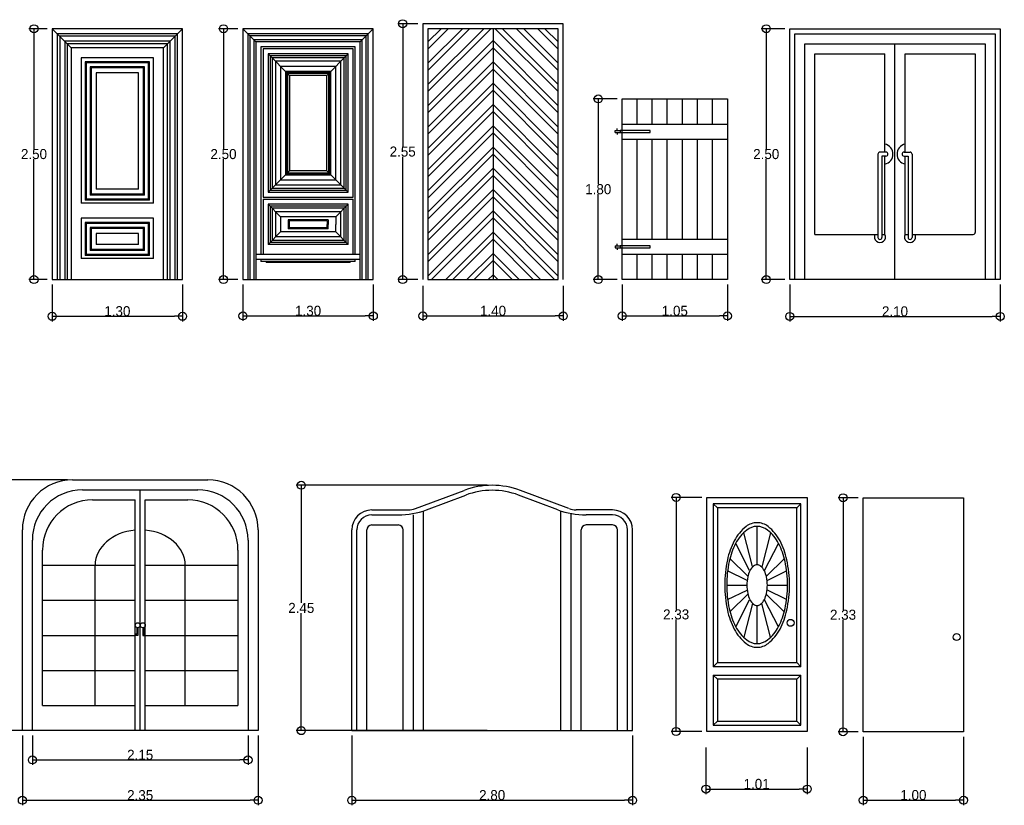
# Model space of a CAD drawing. Header units: millimetres. Extents: x 81.9 to 113.5, y 39.8 to 59.5.
# Tile 8 of 9: x 103.6 to 113.5, y 39.8 to 47.6. Entities that reach past the tile are written whole.
import ezdxf

# ---------------------------------------------------------------- set-up
doc = ezdxf.new("R2010")
doc.units = ezdxf.units.MM
doc.layers.add('Cotas', color=32, linetype='Continuous')
doc.dimstyles.new('Dibujos', dxfattribs={"dimtxt": 0.1, "dimasz": 0.08, "dimexe": 0.05, "dimexo": 0.05, "dimgap": 0.0005, "dimtad": 1, "dimtih": 1, "dimtoh": 1, "dimrnd": 0.0005, "dimzin": 1, "dimdsep": 46, "dimtxsty": 'Standard', "dimblk": 'ORIGIN', "dimcen": 0.08, "dimazin": 0, "dimtfac": 1, "dimtmove": 0, "dimatfit": 3, "dimldrblk": 'ORIGIN2', "dimfxl": 1, "dimarcsym": 0})

# ---------------------------------------------------------------- blocks, each defined once
blk = doc.blocks.new('Door - Fancy 36 in.')
for p, q in [((33.75, 81.75), (2.25, 81.75)), ((2.25, 81.75), (2.25, 23.25)), ((2.25, 81.75), (3.75, 80.25)), ((32.25, 80.25), (33.75, 81.75)), ((33.75, 23.25), (33.75, 81.75)), ((32.25, 80.25), (3.75, 80.25)), ((3.75, 80.25), (3.75, 24.75)), ((32.25, 24.75), (32.25, 80.25)), ((16.29, 59.16), (13.17, 71.32)), ((18, 59.82), (18, 73.59)), ((22.83, 71.32), (19.68, 59.05)), ((15.29, 57.79), (10.3, 67.49)), ((20.69, 57.74), (25.7, 67.49)), ((8.21, 62.03), (14.66, 55.75)), ((27.79, 62.03), (21.36, 55.78)), ((14.42, 54.24), (7.4, 57.66)), ((21.55, 54.23), (28.6, 57.66)), ((7.02, 52.5), (14.35, 52.5)), ((7.41, 47.35), (14.43, 50.76)), ((28.59, 47.35), (21.54, 50.78)), ((21.68, 52.5), (28.93, 52.5)), ((14.67, 49.25), (8.24, 42.99)), ((10.34, 37.58), (15.29, 47.22)), ((25.66, 37.58), (20.69, 47.27)), ((21.3, 49.29), (27.76, 42.99)), ((16.31, 45.91), (13.2, 33.8)), ((18, 31.55), (18, 45.2)), ((22.8, 33.8), (19.69, 45.91)), ((3.75, 24.75), (2.25, 23.25)), ((3.75, 24.75), (32.25, 24.75)), ((32.25, 24.75), (32.24, 24.77)), ((33.75, 23.25), (32.25, 24.75)), ((33.75, 23.25), (2.25, 23.25)), ((2.25, 20.25), (33.75, 20.25)), ((2.25, 20.25), (2.25, 2.25)), ((2.25, 20.25), (3.75, 18.75)), ((32.25, 18.75), (3.75, 18.75)), ((3.75, 18.75), (3.75, 3.75)), ((32.25, 18.75), (33.75, 20.25)), ((32.25, 3.75), (32.25, 18.75)), ((33.75, 2.25), (33.75, 20.25)), ((3.75, 3.75), (2.25, 2.25)), ((3.75, 3.75), (32.25, 3.75)), ((33.75, 2.25), (32.25, 3.75)), ((2.25, 2.25), (33.75, 2.25))]:
    blk.add_line(p, q)
blk.add_lwpolyline([(0, 0), (0, 84), (36, 84), (36, 0)], close=True)
at = {"linetype": 'Continuous'}
for points in [[(18, 30.21, 0.169807), (21.97, 31.6, 0.105036), (26.22, 36.76, 0.066925), (28.66, 43.55, 0.05307), (29.63, 52.57, 0.05307), (28.66, 61.6, 0.066925), (26.22, 68.39, 0.105036), (21.97, 73.55, 0.169807), (18, 74.94, 0.169807), (14.03, 73.55, 0.105036), (9.78, 68.39, 0.066925), (7.34, 61.6, 0.05307), (6.37, 52.57, 0.05307), (7.34, 43.55, 0.066925), (9.78, 36.76, 0.105036), (14.03, 31.6, 0.169807)], [(18, 31.55, 0.169807), (21.73, 32.86, 0.105036), (25.73, 37.71, 0.066925), (28.02, 44.09, 0.05307), (28.93, 52.57, 0.05307), (28.02, 61.06, 0.066925), (25.73, 67.43, 0.105036), (21.73, 72.29, 0.169807), (18, 73.59, 0.169807), (14.27, 72.29, 0.105036), (10.27, 67.43, 0.066925), (7.98, 61.06, 0.05307), (7.07, 52.57, 0.05307), (7.98, 44.09, 0.066925), (10.27, 37.71, 0.105036), (14.27, 32.86, 0.169807)], [(18, 45.2, 0.173818), (19.25, 45.65, 0.104363), (20.6, 47.34, 0.065303), (21.38, 49.56, 0.051449), (21.68, 52.51, 0.051449), (21.38, 55.47, 0.065303), (20.6, 57.68, 0.104363), (19.25, 59.38, 0.173818), (18, 59.82, 0.173818), (16.75, 59.38, 0.104363), (15.4, 57.68, 0.065303), (14.62, 55.47, 0.051449), (14.32, 52.51, 0.051449), (14.62, 49.56, 0.065303), (15.4, 47.34, 0.104363), (16.75, 45.65, 0.173818)]]:
    blk.add_lwpolyline(points, format="xyb", close=True, dxfattribs=at)
blk.add_circle((30, 39), 1.25)
blk.add_point((32.25, 80.25))
blk = doc.blocks.new('Door - Plain 36 in.')
blk.add_lwpolyline([(0, 0), (0, 84), (36, 84), (36, 0)], close=True)
blk.add_circle((33.5, 34), 1.25)
blk = doc.blocks.new('_Origin')
at = {"color": 0, "linetype": 'ByBlock', "lineweight": -2}
blk.add_line((0, 0), (-1, 0), dxfattribs=at)
blk.add_circle((0, 0), 0.5, dxfattribs=at)
blk = doc.blocks.new('*D31')
at = {"layer": 'Cotas', "color": 0, "lineweight": -2, "transparency": 16777216}
for p, q in [((104.1163, 43.0452), (103.379, 43.0452)), ((103.429, 42.9652), (103.429, 41.8457)), ((103.429, 40.6252), (103.429, 41.7447)), ((104.1163, 40.5452), (103.379, 40.5452))]:
    blk.add_line(p, q, dxfattribs=at)
at = {"layer": 'Defpoints', "color": 0, "transparency": 16777216}
for p in [(104.1663, 43.0452), (103.429, 40.5452), (104.1663, 40.5452)]:
    blk.add_point(p, dxfattribs=at)
at = {"layer": 'Cotas', "color": 0, "lineweight": -2, "transparency": 16777216, "xscale": 0.08, "yscale": 0.08, "zscale": 0.08}
for p, rotation in [((103.429, 43.0452), 90), ((103.429, 40.5452), 270)]:
    blk.add_blockref('_Origin', p, dxfattribs=dict(at, rotation=rotation))
at = {"layer": 'Cotas', "color": 0, "transparency": 16777216, "insert": (103.429, 41.7952), "char_height": 0.1, "attachment_point": 5}
blk.add_mtext('2.50', dxfattribs=at)
blk = doc.blocks.new('_Origin2')
at = {"color": 0, "linetype": 'ByBlock', "lineweight": -2}
blk.add_line((-0.5, 0), (-1, 0), dxfattribs=at)
for radius in [0.5, 0.25]:
    blk.add_circle((0, 0), radius, dxfattribs=at)
blk = doc.blocks.new('*D32')
at = {"layer": 'Cotas', "color": 0, "lineweight": -2, "transparency": 16777216}
for p, q in [((103.6663, 40.4952), (103.6663, 39.8009)), ((106.0163, 40.4952), (106.0163, 39.8009)), ((103.7463, 39.8509), (105.9363, 39.8509))]:
    blk.add_line(p, q, dxfattribs=at)
at = {"layer": 'Defpoints', "color": 0, "transparency": 16777216}
for p in [(103.6663, 40.5452), (106.0163, 40.5452), (106.0163, 39.8509)]:
    blk.add_point(p, dxfattribs=at)
at = {"layer": 'Cotas', "color": 0, "lineweight": -2, "transparency": 16777216, "xscale": 0.08, "yscale": 0.08, "zscale": 0.08, "rotation": 180}
blk.add_blockref('_Origin', (103.6663, 39.8509), dxfattribs=at)
at = {"layer": 'Cotas', "color": 0, "lineweight": -2, "transparency": 16777216, "xscale": 0.08, "yscale": 0.08, "zscale": 0.08}
blk.add_blockref('_Origin', (106.0163, 39.8509), dxfattribs=at)
at = {"layer": 'Cotas', "color": 0, "transparency": 16777216, "insert": (104.8413, 39.9014), "char_height": 0.1, "attachment_point": 5}
blk.add_mtext('2.35', dxfattribs=at)
blk = doc.blocks.new('*D33')
at = {"layer": 'Cotas', "color": 0, "lineweight": -2, "transparency": 16777216}
for p, q in [((106.9511, 40.4952), (106.9511, 39.8014)), ((109.7511, 40.4952), (109.7511, 39.8014)), ((107.0311, 39.8514), (109.6711, 39.8514))]:
    blk.add_line(p, q, dxfattribs=at)
at = {"layer": 'Defpoints', "color": 0, "transparency": 16777216}
for p in [(106.9511, 40.5452), (109.7511, 40.5452), (109.7511, 39.8514)]:
    blk.add_point(p, dxfattribs=at)
at = {"layer": 'Cotas', "color": 0, "lineweight": -2, "transparency": 16777216, "xscale": 0.08, "yscale": 0.08, "zscale": 0.08, "rotation": 180}
blk.add_blockref('_Origin', (106.9511, 39.8514), dxfattribs=at)
at = {"layer": 'Cotas', "color": 0, "lineweight": -2, "transparency": 16777216, "xscale": 0.08, "yscale": 0.08, "zscale": 0.08}
blk.add_blockref('_Origin', (109.7511, 39.8514), dxfattribs=at)
at = {"layer": 'Cotas', "color": 0, "transparency": 16777216, "insert": (108.3511, 39.9019), "char_height": 0.1, "attachment_point": 5}
blk.add_mtext('2.80', dxfattribs=at)
blk = doc.blocks.new('*D34')
at = {"layer": 'Cotas', "color": 0, "lineweight": -2, "transparency": 16777216}
for p, q in [((108.3011, 42.9908), (106.3975, 42.9908)), ((106.4475, 42.9108), (106.4475, 41.8185)), ((106.4475, 40.6252), (106.4475, 41.7175)), ((108.3011, 40.5452), (106.3975, 40.5452))]:
    blk.add_line(p, q, dxfattribs=at)
at = {"layer": 'Defpoints', "color": 0, "transparency": 16777216}
for p in [(108.3511, 42.9908), (106.4475, 40.5452), (108.3511, 40.5452)]:
    blk.add_point(p, dxfattribs=at)
at = {"layer": 'Cotas', "color": 0, "lineweight": -2, "transparency": 16777216, "xscale": 0.08, "yscale": 0.08, "zscale": 0.08}
for p, rotation in [((106.4475, 42.9908), 90), ((106.4475, 40.5452), 270)]:
    blk.add_blockref('_Origin', p, dxfattribs=dict(at, rotation=rotation))
at = {"layer": 'Cotas', "color": 0, "transparency": 16777216, "insert": (106.4475, 41.768), "char_height": 0.1, "attachment_point": 5}
blk.add_mtext('2.45', dxfattribs=at)
blk = doc.blocks.new('*D35')
at = {"layer": 'Cotas', "color": 0, "lineweight": -2, "transparency": 16777216}
for p, q in [((110.443, 42.87), (110.1357, 42.87)), ((110.1857, 42.79), (110.1857, 41.7538)), ((110.1857, 40.6166), (110.1857, 41.6528)), ((110.443, 40.5366), (110.1357, 40.5366))]:
    blk.add_line(p, q, dxfattribs=at)
at = {"layer": 'Defpoints', "color": 0, "transparency": 16777216}
for p in [(110.493, 42.87), (110.1857, 40.5366), (110.493, 40.5366)]:
    blk.add_point(p, dxfattribs=at)
at = {"layer": 'Cotas', "color": 0, "lineweight": -2, "transparency": 16777216, "xscale": 0.08, "yscale": 0.08, "zscale": 0.08}
for p, rotation in [((110.1857, 42.87), 90), ((110.1857, 40.5366), 270)]:
    blk.add_blockref('_Origin', p, dxfattribs=dict(at, rotation=rotation))
at = {"layer": 'Cotas', "color": 0, "transparency": 16777216, "insert": (110.1857, 41.7033), "char_height": 0.1, "attachment_point": 5}
blk.add_mtext('2.33', dxfattribs=at)
blk = doc.blocks.new('*D36')
at = {"layer": 'Cotas', "color": 0, "lineweight": -2, "transparency": 16777216}
for p, q in [((110.483, 40.3777), (110.483, 39.9128)), ((111.493, 40.3777), (111.493, 39.9128)), ((110.563, 39.9628), (111.413, 39.9628))]:
    blk.add_line(p, q, dxfattribs=at)
at = {"layer": 'Defpoints', "color": 0, "transparency": 16777216}
for p in [(110.483, 40.4277), (111.493, 40.4277), (111.493, 39.9628)]:
    blk.add_point(p, dxfattribs=at)
at = {"layer": 'Cotas', "color": 0, "lineweight": -2, "transparency": 16777216, "xscale": 0.08, "yscale": 0.08, "zscale": 0.08, "rotation": 180}
blk.add_blockref('_Origin', (110.483, 39.9628), dxfattribs=at)
at = {"layer": 'Cotas', "color": 0, "lineweight": -2, "transparency": 16777216, "xscale": 0.08, "yscale": 0.08, "zscale": 0.08}
blk.add_blockref('_Origin', (111.493, 39.9628), dxfattribs=at)
at = {"layer": 'Cotas', "color": 0, "transparency": 16777216, "insert": (110.988, 40.0133), "char_height": 0.1, "attachment_point": 5}
blk.add_mtext('1.01', dxfattribs=at)
blk = doc.blocks.new('*D37')
at = {"layer": 'Cotas', "color": 0, "lineweight": -2, "transparency": 16777216}
for p, q in [((112.0512, 40.4834), (112.0512, 39.8019)), ((113.0512, 40.4834), (113.0512, 39.8019)), ((112.1312, 39.8519), (112.9712, 39.8519))]:
    blk.add_line(p, q, dxfattribs=at)
at = {"layer": 'Defpoints', "color": 0, "transparency": 16777216}
for p in [(112.0512, 40.5334), (113.0512, 40.5334), (113.0512, 39.8519)]:
    blk.add_point(p, dxfattribs=at)
at = {"layer": 'Cotas', "color": 0, "lineweight": -2, "transparency": 16777216, "xscale": 0.08, "yscale": 0.08, "zscale": 0.08, "rotation": 180}
blk.add_blockref('_Origin', (112.0512, 39.8519), dxfattribs=at)
at = {"layer": 'Cotas', "color": 0, "lineweight": -2, "transparency": 16777216, "xscale": 0.08, "yscale": 0.08, "zscale": 0.08}
blk.add_blockref('_Origin', (113.0512, 39.8519), dxfattribs=at)
at = {"layer": 'Cotas', "color": 0, "transparency": 16777216, "insert": (112.5512, 39.9024), "char_height": 0.1, "attachment_point": 5}
blk.add_mtext('1.00', dxfattribs=at)
blk = doc.blocks.new('*D38')
at = {"layer": 'Cotas', "color": 0, "lineweight": -2, "transparency": 16777216}
for p, q in [((112.0012, 42.8667), (111.7998, 42.8667)), ((111.8498, 42.7867), (111.8498, 41.7505)), ((111.8498, 40.6134), (111.8498, 41.6495)), ((112.0012, 40.5334), (111.7998, 40.5334))]:
    blk.add_line(p, q, dxfattribs=at)
at = {"layer": 'Defpoints', "color": 0, "transparency": 16777216}
for p in [(112.0512, 42.8667), (111.8498, 40.5334), (112.0512, 40.5334)]:
    blk.add_point(p, dxfattribs=at)
at = {"layer": 'Cotas', "color": 0, "lineweight": -2, "transparency": 16777216, "xscale": 0.08, "yscale": 0.08, "zscale": 0.08}
for p, rotation in [((111.8498, 42.8667), 90), ((111.8498, 40.5334), 270)]:
    blk.add_blockref('_Origin', p, dxfattribs=dict(at, rotation=rotation))
at = {"layer": 'Cotas', "color": 0, "transparency": 16777216, "insert": (111.8498, 41.7), "char_height": 0.1, "attachment_point": 5}
blk.add_mtext('2.33', dxfattribs=at)
blk = doc.blocks.new('*D51')
at = {"layer": 'Cotas', "color": 0, "lineweight": -2, "transparency": 16777216}
for p, q in [((103.7663, 40.4952), (103.7663, 40.2029)), ((105.9163, 40.4952), (105.9163, 40.2029)), ((103.8463, 40.2529), (105.8363, 40.2529))]:
    blk.add_line(p, q, dxfattribs=at)
at = {"layer": 'Defpoints', "color": 0, "transparency": 16777216}
for p in [(103.7663, 40.5452), (105.9163, 40.5452), (105.9163, 40.2529)]:
    blk.add_point(p, dxfattribs=at)
at = {"layer": 'Cotas', "color": 0, "lineweight": -2, "transparency": 16777216, "xscale": 0.08, "yscale": 0.08, "zscale": 0.08, "rotation": 180}
blk.add_blockref('_Origin', (103.7663, 40.2529), dxfattribs=at)
at = {"layer": 'Cotas', "color": 0, "lineweight": -2, "transparency": 16777216, "xscale": 0.08, "yscale": 0.08, "zscale": 0.08}
blk.add_blockref('_Origin', (105.9163, 40.2529), dxfattribs=at)
at = {"layer": 'Cotas', "color": 0, "transparency": 16777216, "insert": (104.8413, 40.3034), "char_height": 0.1, "attachment_point": 5}
blk.add_mtext('2.15', dxfattribs=at)
blk = doc.blocks.new('*D67')
at = {"layer": 'Cotas', "color": 0, "lineweight": -2, "transparency": 16777216}
for p, q in [((103.9636, 44.992), (103.9636, 44.6252)), ((105.2636, 44.992), (105.2636, 44.6252)), ((104.0436, 44.6752), (105.1836, 44.6752))]:
    blk.add_line(p, q, dxfattribs=at)
at = {"layer": 'Defpoints', "color": 0, "transparency": 16777216}
for p in [(103.9636, 45.042), (105.2636, 45.042), (105.2636, 44.6752)]:
    blk.add_point(p, dxfattribs=at)
at = {"layer": 'Cotas', "color": 0, "lineweight": -2, "transparency": 16777216, "xscale": 0.08, "yscale": 0.08, "zscale": 0.08, "rotation": 180}
blk.add_blockref('_Origin', (103.9636, 44.6752), dxfattribs=at)
at = {"layer": 'Cotas', "color": 0, "lineweight": -2, "transparency": 16777216, "xscale": 0.08, "yscale": 0.08, "zscale": 0.08}
blk.add_blockref('_Origin', (105.2636, 44.6752), dxfattribs=at)
at = {"layer": 'Cotas', "color": 0, "transparency": 16777216, "insert": (104.6136, 44.7257), "char_height": 0.1, "attachment_point": 5}
blk.add_mtext('1.30', dxfattribs=at)
blk = doc.blocks.new('*D68')
at = {"layer": 'Cotas', "color": 0, "lineweight": -2, "transparency": 16777216}
for p, q in [((103.9136, 47.542), (103.7323, 47.542)), ((103.7823, 47.462), (103.7823, 46.3425)), ((103.7823, 45.122), (103.7823, 46.2415)), ((103.9136, 45.042), (103.7323, 45.042))]:
    blk.add_line(p, q, dxfattribs=at)
at = {"layer": 'Defpoints', "color": 0, "transparency": 16777216}
for p in [(103.7823, 47.542), (103.9636, 47.542), (103.9636, 45.042)]:
    blk.add_point(p, dxfattribs=at)
at = {"layer": 'Cotas', "color": 0, "lineweight": -2, "transparency": 16777216, "xscale": 0.08, "yscale": 0.08, "zscale": 0.08}
for p, rotation in [((103.7823, 47.542), 90), ((103.7823, 45.042), 270)]:
    blk.add_blockref('_Origin', p, dxfattribs=dict(at, rotation=rotation))
at = {"layer": 'Cotas', "color": 0, "transparency": 16777216, "insert": (103.7823, 46.292), "char_height": 0.1, "attachment_point": 5}
blk.add_mtext('2.50', dxfattribs=at)
blk = doc.blocks.new('*D69')
at = {"layer": 'Cotas', "color": 0, "lineweight": -2, "transparency": 16777216}
for p, q in [((105.8159, 47.542), (105.622, 47.542)), ((105.672, 47.462), (105.672, 46.3425)), ((105.672, 45.122), (105.672, 46.2415)), ((105.8159, 45.042), (105.622, 45.042))]:
    blk.add_line(p, q, dxfattribs=at)
at = {"layer": 'Defpoints', "color": 0, "transparency": 16777216}
for p in [(105.8659, 47.542), (105.672, 45.042), (105.8659, 45.042)]:
    blk.add_point(p, dxfattribs=at)
at = {"layer": 'Cotas', "color": 0, "lineweight": -2, "transparency": 16777216, "xscale": 0.08, "yscale": 0.08, "zscale": 0.08}
for p, rotation in [((105.672, 47.542), 90), ((105.672, 45.042), 270)]:
    blk.add_blockref('_Origin', p, dxfattribs=dict(at, rotation=rotation))
at = {"layer": 'Cotas', "color": 0, "transparency": 16777216, "insert": (105.672, 46.292), "char_height": 0.1, "attachment_point": 5}
blk.add_mtext('2.50', dxfattribs=at)
blk = doc.blocks.new('*D70')
at = {"layer": 'Cotas', "color": 0, "lineweight": -2, "transparency": 16777216}
for p, q in [((105.8659, 44.992), (105.8659, 44.629)), ((107.1659, 44.992), (107.1659, 44.629)), ((105.9459, 44.679), (107.0859, 44.679))]:
    blk.add_line(p, q, dxfattribs=at)
at = {"layer": 'Defpoints', "color": 0, "transparency": 16777216}
for p in [(105.8659, 45.042), (107.1659, 45.042), (107.1659, 44.679)]:
    blk.add_point(p, dxfattribs=at)
at = {"layer": 'Cotas', "color": 0, "lineweight": -2, "transparency": 16777216, "xscale": 0.08, "yscale": 0.08, "zscale": 0.08, "rotation": 180}
blk.add_blockref('_Origin', (105.8659, 44.679), dxfattribs=at)
at = {"layer": 'Cotas', "color": 0, "lineweight": -2, "transparency": 16777216, "xscale": 0.08, "yscale": 0.08, "zscale": 0.08}
blk.add_blockref('_Origin', (107.1659, 44.679), dxfattribs=at)
at = {"layer": 'Cotas', "color": 0, "transparency": 16777216, "insert": (106.5159, 44.7295), "char_height": 0.1, "attachment_point": 5}
blk.add_mtext('1.30', dxfattribs=at)
blk = doc.blocks.new('*D71')
at = {"layer": 'Cotas', "color": 0, "lineweight": -2, "transparency": 16777216}
for p, q in [((107.6098, 47.592), (107.4087, 47.592)), ((107.4587, 47.512), (107.4587, 46.3675)), ((107.4587, 45.122), (107.4587, 46.2665)), ((107.6098, 45.042), (107.4087, 45.042))]:
    blk.add_line(p, q, dxfattribs=at)
at = {"layer": 'Defpoints', "color": 0, "transparency": 16777216}
for p in [(107.6598, 47.592), (107.4587, 45.042), (107.6598, 45.042)]:
    blk.add_point(p, dxfattribs=at)
at = {"layer": 'Cotas', "color": 0, "lineweight": -2, "transparency": 16777216, "xscale": 0.08, "yscale": 0.08, "zscale": 0.08}
for p, rotation in [((107.4587, 47.592), 90), ((107.4587, 45.042), 270)]:
    blk.add_blockref('_Origin', p, dxfattribs=dict(at, rotation=rotation))
at = {"layer": 'Cotas', "color": 0, "transparency": 16777216, "insert": (107.4587, 46.317), "char_height": 0.1, "attachment_point": 5}
blk.add_mtext('2.55', dxfattribs=at)
blk = doc.blocks.new('*D72')
at = {"layer": 'Cotas', "color": 0, "lineweight": -2, "transparency": 16777216}
for p, q in [((107.6598, 44.9802), (107.6598, 44.629)), ((109.0598, 44.9802), (109.0598, 44.629)), ((107.7398, 44.679), (108.9798, 44.679))]:
    blk.add_line(p, q, dxfattribs=at)
at = {"layer": 'Defpoints', "color": 0, "transparency": 16777216}
for p in [(107.6598, 45.0302), (109.0598, 45.0302), (109.0598, 44.679)]:
    blk.add_point(p, dxfattribs=at)
at = {"layer": 'Cotas', "color": 0, "lineweight": -2, "transparency": 16777216, "xscale": 0.08, "yscale": 0.08, "zscale": 0.08, "rotation": 180}
blk.add_blockref('_Origin', (107.6598, 44.679), dxfattribs=at)
at = {"layer": 'Cotas', "color": 0, "lineweight": -2, "transparency": 16777216, "xscale": 0.08, "yscale": 0.08, "zscale": 0.08}
blk.add_blockref('_Origin', (109.0598, 44.679), dxfattribs=at)
at = {"layer": 'Cotas', "color": 0, "transparency": 16777216, "insert": (108.3598, 44.7295), "char_height": 0.1, "attachment_point": 5}
blk.add_mtext('1.40', dxfattribs=at)
blk = doc.blocks.new('*D73')
at = {"layer": 'Cotas', "color": 0, "lineweight": -2, "transparency": 16777216}
for p, q in [((109.6475, 44.992), (109.6475, 44.629)), ((110.6975, 44.992), (110.6975, 44.629)), ((109.7275, 44.679), (110.6175, 44.679))]:
    blk.add_line(p, q, dxfattribs=at)
at = {"layer": 'Defpoints', "color": 0, "transparency": 16777216}
for p in [(109.6475, 45.042), (110.6975, 45.042), (110.6975, 44.679)]:
    blk.add_point(p, dxfattribs=at)
at = {"layer": 'Cotas', "color": 0, "lineweight": -2, "transparency": 16777216, "xscale": 0.08, "yscale": 0.08, "zscale": 0.08, "rotation": 180}
blk.add_blockref('_Origin', (109.6475, 44.679), dxfattribs=at)
at = {"layer": 'Cotas', "color": 0, "lineweight": -2, "transparency": 16777216, "xscale": 0.08, "yscale": 0.08, "zscale": 0.08}
blk.add_blockref('_Origin', (110.6975, 44.679), dxfattribs=at)
at = {"layer": 'Cotas', "color": 0, "transparency": 16777216, "insert": (110.1725, 44.7295), "char_height": 0.1, "attachment_point": 5}
blk.add_mtext('1.05', dxfattribs=at)
blk = doc.blocks.new('*D74')
at = {"layer": 'Cotas', "color": 0, "lineweight": -2, "transparency": 16777216}
for p, q in [((109.5975, 46.842), (109.3588, 46.842)), ((109.4088, 46.762), (109.4088, 45.9925)), ((109.4088, 45.122), (109.4088, 45.8915)), ((109.5975, 45.042), (109.3588, 45.042))]:
    blk.add_line(p, q, dxfattribs=at)
at = {"layer": 'Defpoints', "color": 0, "transparency": 16777216}
for p in [(109.4088, 46.842), (109.6475, 46.842), (109.6475, 45.042)]:
    blk.add_point(p, dxfattribs=at)
at = {"layer": 'Cotas', "color": 0, "lineweight": -2, "transparency": 16777216, "xscale": 0.08, "yscale": 0.08, "zscale": 0.08}
for p, rotation in [((109.4088, 46.842), 90), ((109.4088, 45.042), 270)]:
    blk.add_blockref('_Origin', p, dxfattribs=dict(at, rotation=rotation))
at = {"layer": 'Cotas', "color": 0, "transparency": 16777216, "insert": (109.4088, 45.942), "char_height": 0.1, "attachment_point": 5}
blk.add_mtext('1.80', dxfattribs=at)
blk = doc.blocks.new('*D75')
at = {"layer": 'Cotas', "color": 0, "lineweight": -2, "transparency": 16777216}
for p, q in [((111.2678, 47.542), (111.0339, 47.542)), ((111.0839, 47.462), (111.0839, 46.3425)), ((111.0839, 45.122), (111.0839, 46.2415)), ((111.2678, 45.042), (111.0339, 45.042))]:
    blk.add_line(p, q, dxfattribs=at)
at = {"layer": 'Defpoints', "color": 0, "transparency": 16777216}
for p in [(111.3178, 47.542), (111.0839, 45.042), (111.3178, 45.042)]:
    blk.add_point(p, dxfattribs=at)
at = {"layer": 'Cotas', "color": 0, "lineweight": -2, "transparency": 16777216, "xscale": 0.08, "yscale": 0.08, "zscale": 0.08}
for p, rotation in [((111.0839, 47.542), 90), ((111.0839, 45.042), 270)]:
    blk.add_blockref('_Origin', p, dxfattribs=dict(at, rotation=rotation))
at = {"layer": 'Cotas', "color": 0, "transparency": 16777216, "insert": (111.0839, 46.292), "char_height": 0.1, "attachment_point": 5}
blk.add_mtext('2.50', dxfattribs=at)
blk = doc.blocks.new('*D76')
at = {"layer": 'Cotas', "color": 0, "lineweight": -2, "transparency": 16777216}
for p, q in [((111.3178, 44.992), (111.3178, 44.6236)), ((113.4178, 44.992), (113.4178, 44.6236)), ((111.3978, 44.6736), (113.3378, 44.6736))]:
    blk.add_line(p, q, dxfattribs=at)
at = {"layer": 'Defpoints', "color": 0, "transparency": 16777216}
for p in [(111.3178, 45.042), (113.4178, 45.042), (113.4178, 44.6736)]:
    blk.add_point(p, dxfattribs=at)
at = {"layer": 'Cotas', "color": 0, "lineweight": -2, "transparency": 16777216, "xscale": 0.08, "yscale": 0.08, "zscale": 0.08, "rotation": 180}
blk.add_blockref('_Origin', (111.3178, 44.6736), dxfattribs=at)
at = {"layer": 'Cotas', "color": 0, "lineweight": -2, "transparency": 16777216, "xscale": 0.08, "yscale": 0.08, "zscale": 0.08}
blk.add_blockref('_Origin', (113.4178, 44.6736), dxfattribs=at)
at = {"layer": 'Cotas', "color": 0, "transparency": 16777216, "insert": (112.3678, 44.7241), "char_height": 0.1, "attachment_point": 5}
blk.add_mtext('2.10', dxfattribs=at)

msp = doc.modelspace()

# ---------------------------------------------------------------- linework, layer by layer
for p, q in [((103.9636, 47.542), (103.9636, 45.042)), ((105.2636, 47.542), (103.9636, 47.542)), ((103.9636, 47.542), (104.1536, 47.352)), ((105.0736, 47.352), (105.2636, 47.542)), ((105.2636, 45.042), (105.2636, 47.542)), ((105.8659, 47.542), (105.8659, 45.512)), ((107.1659, 47.542), (105.8659, 47.542)), ((105.8659, 47.542), (105.9959, 47.412)), ((107.1659, 47.542), (107.0359, 47.412)), ((107.1659, 45.512), (107.1659, 47.542)), ((107.6598, 47.592), (107.6598, 45.042)), ((109.0598, 47.592), (107.6598, 47.592)), ((107.7098, 47.542), (107.7098, 45.042)), ((109.0098, 47.542), (107.7098, 47.542)), ((108.3598, 47.542), (108.3598, 45.042)), ((109.0098, 45.042), (109.0098, 47.542)), ((109.0598, 45.042), (109.0598, 47.592)), ((111.3178, 45.042), (111.3178, 47.542)), ((111.3178, 47.542), (113.4178, 47.542)), ((113.4178, 47.542), (113.4178, 45.042)), ((104.0136, 47.492), (104.0136, 45.042)), ((105.2136, 47.492), (104.0136, 47.492)), ((104.0386, 47.467), (104.0386, 45.042)), ((105.1886, 47.467), (104.0386, 47.467)), ((105.1886, 45.042), (105.1886, 47.467)), ((105.2136, 45.042), (105.2136, 47.492)), ((107.1159, 47.492), (105.9159, 47.492)), ((105.9159, 47.492), (105.9159, 45.512)), ((107.0959, 47.472), (105.9359, 47.472)), ((105.9359, 47.472), (105.9359, 45.512)), ((105.9759, 47.432), (105.9759, 45.512)), ((107.0559, 47.432), (105.9759, 47.432)), ((107.0559, 45.512), (107.0559, 47.432)), ((107.0959, 45.512), (107.0959, 47.472)), ((107.1159, 45.512), (107.1159, 47.492)), ((111.3678, 45.042), (111.3678, 47.492)), ((111.3678, 47.492), (113.3678, 47.492)), ((113.3678, 47.492), (113.3678, 45.042)), ((104.0886, 47.417), (104.0886, 45.042)), ((105.1386, 47.417), (104.0886, 47.417)), ((104.1136, 47.392), (104.1136, 45.042)), ((105.1136, 47.392), (104.1136, 47.392)), ((104.1536, 47.352), (104.1536, 45.042)), ((105.0736, 47.352), (104.1536, 47.352)), ((105.0736, 45.042), (105.0736, 47.352)), ((105.1136, 45.042), (105.1136, 47.392)), ((105.1386, 45.042), (105.1386, 47.417)), ((107.0359, 47.412), (105.9959, 47.412)), ((105.9959, 47.412), (105.9959, 45.512)), ((106.0459, 47.362), (106.0459, 45.512)), ((106.9859, 47.362), (106.0459, 47.362)), ((106.0659, 47.342), (106.0659, 45.862)), ((106.9659, 47.342), (106.0659, 47.342)), ((106.9659, 45.862), (106.9659, 47.342)), ((106.9859, 45.512), (106.9859, 47.362)), ((107.0359, 45.512), (107.0359, 47.412)), ((111.4678, 45.042), (111.4678, 47.392)), ((111.4678, 47.392), (113.2678, 47.392)), ((112.3678, 45.042), (112.3678, 47.392)), ((113.2678, 47.392), (113.2678, 45.042)), ((104.2536, 47.252), (104.2536, 45.802)), ((104.9736, 47.252), (104.2536, 47.252)), ((104.9736, 45.802), (104.9736, 47.252)), ((106.1159, 47.292), (106.1159, 45.912)), ((106.9159, 47.292), (106.1159, 47.292)), ((106.1159, 47.292), (106.3309, 47.077)), ((106.1359, 47.272), (106.1359, 45.932)), ((106.8959, 47.272), (106.1359, 47.272)), ((106.1559, 47.252), (106.1559, 45.952)), ((106.8759, 47.252), (106.1559, 47.252)), ((106.9159, 47.292), (106.7009, 47.077)), ((106.8759, 45.952), (106.8759, 47.252)), ((106.8959, 45.932), (106.8959, 47.272)), ((106.9159, 45.912), (106.9159, 47.292)), ((111.5678, 47.292), (112.2678, 47.292)), ((111.5678, 45.492), (111.5678, 47.292)), ((112.2678, 46.312), (112.2678, 47.292)), ((112.4678, 47.292), (113.1678, 47.292)), ((112.4678, 46.312), (112.4678, 47.292)), ((113.1678, 47.292), (113.1678, 45.512)), ((104.2936, 47.212), (104.2936, 45.832)), ((104.9336, 47.212), (104.2936, 47.212)), ((104.3036, 47.202), (104.3036, 45.842)), ((104.9236, 47.202), (104.3036, 47.202)), ((104.3436, 47.162), (104.3436, 45.882)), ((104.8836, 47.162), (104.3436, 47.162)), ((104.3536, 47.152), (104.3536, 45.892)), ((104.8736, 47.152), (104.3536, 47.152)), ((104.8736, 45.892), (104.8736, 47.152)), ((104.8836, 45.882), (104.8836, 47.162)), ((104.9236, 45.842), (104.9236, 47.202)), ((104.9336, 45.832), (104.9336, 47.212)), ((106.1909, 47.217), (106.1909, 45.987)), ((106.8409, 47.217), (106.1909, 47.217)), ((106.2409, 47.167), (106.2409, 46.037)), ((106.7909, 47.167), (106.2409, 47.167)), ((106.7909, 46.037), (106.7909, 47.167)), ((106.8409, 45.987), (106.8409, 47.217)), ((104.8236, 47.102), (104.4036, 47.102)), ((104.4036, 47.102), (104.4036, 45.942)), ((104.8236, 45.942), (104.8236, 47.102)), ((106.7409, 47.117), (106.2909, 47.117)), ((106.2909, 47.117), (106.2909, 46.087)), ((106.3009, 47.107), (106.3009, 46.097)), ((106.7309, 47.107), (106.3009, 47.107)), ((106.7209, 47.097), (106.3109, 47.097)), ((106.3109, 47.097), (106.3109, 46.107)), ((106.3309, 47.077), (106.3309, 46.127)), ((106.7009, 47.077), (106.3309, 47.077)), ((106.7009, 46.127), (106.7009, 47.077)), ((106.7209, 46.107), (106.7209, 47.097)), ((106.7309, 46.097), (106.7309, 47.107)), ((106.7409, 46.087), (106.7409, 47.117)), ((109.6475, 45.042), (109.6475, 46.842)), ((109.6475, 46.842), (110.6975, 46.842)), ((109.7975, 46.592), (109.7975, 46.842)), ((109.9475, 46.592), (109.9475, 46.842)), ((110.0975, 46.592), (110.0975, 46.842)), ((110.2475, 46.592), (110.2475, 46.842)), ((110.3975, 46.592), (110.3975, 46.842)), ((110.5475, 46.592), (110.5475, 46.842)), ((110.6975, 46.842), (110.6975, 45.042)), ((109.5975, 46.527), (109.5975, 46.547)), ((109.6475, 46.592), (110.6975, 46.592)), ((109.5775, 46.507), (109.5775, 46.527)), ((109.5775, 46.527), (109.5975, 46.527)), ((109.5775, 46.507), (109.5975, 46.507)), ((109.5975, 46.527), (109.6275, 46.527)), ((109.5975, 46.507), (109.6275, 46.507)), ((109.5975, 46.507), (109.5975, 46.487)), ((109.9275, 46.527), (109.6275, 46.527)), ((109.6275, 46.527), (109.6275, 46.507)), ((109.6275, 46.507), (109.9275, 46.507)), ((109.6475, 46.442), (110.6975, 46.442)), ((109.7975, 45.442), (109.7975, 46.442)), ((109.9275, 46.507), (109.9275, 46.527)), ((109.9475, 45.442), (109.9475, 46.442)), ((110.0975, 45.442), (110.0975, 46.442)), ((110.2475, 45.442), (110.2475, 46.442)), ((110.3975, 45.442), (110.3975, 46.442)), ((110.5475, 45.442), (110.5475, 46.442)), ((112.1978, 46.292), (112.1978, 45.462)), ((112.2778, 46.312), (112.2178, 46.312)), ((112.2778, 46.272), (112.2378, 46.272)), ((112.2378, 46.272), (112.2378, 45.462)), ((112.2678, 45.492), (112.2678, 46.272)), ((112.2978, 46.292), (112.2978, 46.292)), ((112.4378, 46.292), (112.4378, 46.292)), ((112.4578, 46.312), (112.5178, 46.312)), ((112.4578, 46.272), (112.4978, 46.272)), ((112.4678, 45.492), (112.4678, 46.272)), ((112.4978, 46.272), (112.4978, 45.462)), ((112.5378, 46.292), (112.5378, 45.462)), ((106.1159, 45.912), (106.3309, 46.127)), ((106.2909, 46.087), (106.7409, 46.087)), ((106.3009, 46.097), (106.7309, 46.097)), ((106.3109, 46.107), (106.7209, 46.107)), ((106.7009, 46.127), (106.3309, 46.127)), ((106.9159, 45.912), (106.7009, 46.127)), ((106.1559, 45.952), (106.8759, 45.952)), ((106.1909, 45.987), (106.8409, 45.987)), ((106.2409, 46.037), (106.7909, 46.037)), ((104.8836, 45.882), (104.3436, 45.882)), ((104.8736, 45.892), (104.3536, 45.892)), ((104.8236, 45.942), (104.4036, 45.942)), ((106.0659, 45.862), (106.9659, 45.862)), ((106.1159, 45.912), (106.9159, 45.912)), ((106.1359, 45.932), (106.8959, 45.932)), ((104.9736, 45.802), (104.2536, 45.802)), ((104.9336, 45.832), (104.2936, 45.832)), ((104.9236, 45.842), (104.3036, 45.842)), ((106.0659, 45.842), (106.9659, 45.842)), ((106.0659, 45.842), (106.0659, 45.792)), ((106.0659, 45.792), (106.0659, 45.512)), ((106.1159, 45.792), (106.1159, 45.392)), ((106.9159, 45.792), (106.1159, 45.792)), ((106.1159, 45.792), (106.2409, 45.667)), ((106.1359, 45.772), (106.1359, 45.412)), ((106.8959, 45.772), (106.1359, 45.772)), ((106.9159, 45.792), (106.7909, 45.667)), ((106.8959, 45.412), (106.8959, 45.772)), ((106.9159, 45.392), (106.9159, 45.792)), ((106.9659, 45.792), (106.9659, 45.842)), ((106.9659, 45.512), (106.9659, 45.792)), ((106.1559, 45.752), (106.1559, 45.432)), ((106.8759, 45.752), (106.1559, 45.752)), ((106.1909, 45.717), (106.1909, 45.467)), ((106.8409, 45.717), (106.1909, 45.717)), ((106.2409, 45.667), (106.2409, 45.517)), ((106.7909, 45.667), (106.2409, 45.667)), ((106.7909, 45.667), (106.7909, 45.592)), ((106.8409, 45.467), (106.8409, 45.717)), ((106.8759, 45.432), (106.8759, 45.752)), ((104.9736, 45.652), (104.2536, 45.652)), ((104.2536, 45.652), (104.2536, 45.252)), ((104.9336, 45.612), (104.2936, 45.612)), ((104.2936, 45.612), (104.2936, 45.282)), ((104.9236, 45.602), (104.3036, 45.602)), ((104.3036, 45.602), (104.3036, 45.292)), ((104.8836, 45.562), (104.3436, 45.562)), ((104.3436, 45.562), (104.3436, 45.332)), ((104.8836, 45.332), (104.8836, 45.562)), ((104.9236, 45.292), (104.9236, 45.602)), ((104.9336, 45.282), (104.9336, 45.612)), ((104.9736, 45.252), (104.9736, 45.652)), ((106.3159, 45.637), (106.3159, 45.547)), ((106.7159, 45.637), (106.3159, 45.637)), ((106.7059, 45.627), (106.3259, 45.627)), ((106.3259, 45.627), (106.3259, 45.557)), ((106.7059, 45.557), (106.3259, 45.557)), ((106.7059, 45.627), (106.7059, 45.592)), ((106.7059, 45.557), (106.7059, 45.592)), ((106.7159, 45.637), (106.7159, 45.592)), ((106.7159, 45.547), (106.7159, 45.592)), ((106.7909, 45.517), (106.7909, 45.592)), ((104.8736, 45.552), (104.3536, 45.552)), ((104.3536, 45.552), (104.3536, 45.342)), ((104.8236, 45.502), (104.4036, 45.502)), ((104.4036, 45.502), (104.4036, 45.392)), ((104.8236, 45.392), (104.8236, 45.502)), ((104.8736, 45.342), (104.8736, 45.552)), ((105.8659, 45.512), (105.8659, 45.042)), ((105.9159, 45.512), (105.9159, 45.042)), ((105.9359, 45.512), (105.9359, 45.042)), ((105.9759, 45.512), (105.9759, 45.042)), ((105.9959, 45.512), (105.9959, 45.042)), ((106.0459, 45.512), (106.0459, 45.292)), ((106.0659, 45.512), (106.0659, 45.292)), ((106.1159, 45.392), (106.2409, 45.517)), ((106.8409, 45.467), (106.1909, 45.467)), ((106.7909, 45.517), (106.2409, 45.517)), ((106.7159, 45.547), (106.3159, 45.547)), ((106.9159, 45.392), (106.7909, 45.517)), ((106.9659, 45.292), (106.9659, 45.512)), ((106.9859, 45.292), (106.9859, 45.512)), ((107.0359, 45.042), (107.0359, 45.512)), ((107.0559, 45.042), (107.0559, 45.512)), ((107.0959, 45.042), (107.0959, 45.512)), ((107.1159, 45.042), (107.1159, 45.512)), ((107.1659, 45.042), (107.1659, 45.512)), ((111.5678, 45.492), (112.1978, 45.492)), ((112.2378, 45.492), (112.2678, 45.492)), ((112.4678, 45.492), (112.4978, 45.492)), ((112.5378, 45.492), (113.1478, 45.492)), ((104.8236, 45.392), (104.4036, 45.392)), ((106.9159, 45.392), (106.1159, 45.392)), ((106.8959, 45.412), (106.1359, 45.412)), ((106.8759, 45.432), (106.1559, 45.432)), ((109.5775, 45.377), (109.5975, 45.377)), ((109.5775, 45.377), (109.5775, 45.357)), ((109.5975, 45.377), (109.5975, 45.397)), ((109.5975, 45.377), (109.6275, 45.377)), ((109.9275, 45.377), (109.6275, 45.377)), ((109.6275, 45.377), (109.6275, 45.357)), ((110.6975, 45.442), (109.6475, 45.442)), ((109.9275, 45.357), (109.9275, 45.377)), ((104.9336, 45.282), (104.2936, 45.282)), ((104.9236, 45.292), (104.3036, 45.292)), ((104.8836, 45.332), (104.3436, 45.332)), ((104.8736, 45.342), (104.3536, 45.342)), ((107.0359, 45.292), (105.9959, 45.292)), ((109.5775, 45.357), (109.5975, 45.357)), ((109.5975, 45.357), (109.5975, 45.337)), ((109.5975, 45.357), (109.6275, 45.357)), ((109.6275, 45.357), (109.9275, 45.357)), ((110.6975, 45.292), (109.6475, 45.292)), ((109.7975, 45.042), (109.7975, 45.292)), ((109.9475, 45.042), (109.9475, 45.292)), ((110.0975, 45.042), (110.0975, 45.292)), ((110.2475, 45.042), (110.2475, 45.292)), ((110.3975, 45.042), (110.3975, 45.292)), ((110.5475, 45.042), (110.5475, 45.292)), ((104.9736, 45.252), (104.2536, 45.252)), ((104.9736, 45.252), (104.2536, 45.252)), ((107.0359, 45.242), (105.9959, 45.242)), ((106.0459, 45.242), (106.0459, 45.222)), ((106.9859, 45.222), (106.0459, 45.222)), ((106.0959, 45.222), (106.0959, 45.212)), ((106.9359, 45.212), (106.0959, 45.212)), ((106.9359, 45.212), (106.9359, 45.222)), ((106.9859, 45.222), (106.9859, 45.242)), ((103.9636, 45.042), (105.2636, 45.042)), ((105.8659, 45.042), (107.1659, 45.042)), ((107.7098, 45.042), (109.0098, 45.042)), ((110.6475, 45.042), (109.6475, 45.042)), ((110.6975, 45.042), (110.6475, 45.042)), ((113.4178, 45.042), (111.3178, 45.042)), ((104.1663, 43.0452), (105.5163, 43.0452)), ((104.2663, 42.9452), (105.4163, 42.9452)), ((104.8413, 40.5452), (104.8413, 42.9452)), ((107.585, 42.7579), (108.0702, 42.9399)), ((109.1171, 42.7579), (108.632, 42.9399)), ((104.3663, 42.8452), (104.7913, 42.8452)), ((104.7913, 40.5452), (104.7913, 42.8452)), ((104.8913, 40.5452), (104.8913, 42.8452)), ((104.8913, 42.8452), (105.3163, 42.8452)), ((107.696, 42.7461), (108.0877, 42.893)), ((109.0062, 42.7461), (108.6144, 42.893)), ((107.1511, 42.7452), (107.5148, 42.7452)), ((107.6651, 40.5452), (107.6651, 42.7345)), ((109.0371, 40.5452), (109.0371, 42.7353)), ((109.1371, 40.5452), (109.1371, 42.7094)), ((109.5511, 42.7452), (109.1874, 42.7452)), ((107.1511, 42.6952), (107.4151, 42.6952)), ((107.5651, 40.5452), (107.5651, 42.697)), ((109.5511, 42.6952), (109.2871, 42.6952)), ((103.6663, 40.5452), (103.6663, 42.5452)), ((106.0163, 42.5452), (106.0163, 40.5452)), ((106.9511, 40.5452), (106.9511, 42.5452)), ((107.0011, 40.5452), (107.0011, 42.5452)), ((107.1011, 40.5452), (107.1011, 42.5452)), ((107.1511, 42.5952), (107.4151, 42.5952)), ((107.4651, 40.5452), (107.4651, 42.5452)), ((109.2371, 40.5452), (109.2371, 42.5452)), ((109.5511, 42.5952), (109.2871, 42.5952)), ((109.6011, 40.5452), (109.6011, 42.5452)), ((109.7011, 40.5452), (109.7011, 42.5452)), ((109.7511, 40.5452), (109.7511, 42.5452)), ((103.7663, 40.5452), (103.7663, 42.4452)), ((105.9163, 42.4452), (105.9163, 40.5452)), ((103.8663, 40.7952), (103.8663, 42.3452)), ((105.8163, 42.3452), (105.8163, 40.7952)), ((103.8663, 42.1952), (104.7913, 42.1952)), ((104.3913, 40.7952), (104.3913, 42.1952)), ((104.8913, 42.1952), (105.8163, 42.1952)), ((105.2913, 40.7952), (105.2913, 42.1952)), ((103.8663, 41.8452), (104.7913, 41.8452)), ((104.8913, 41.8452), (105.8163, 41.8452)), ((104.8063, 41.5723), (104.8063, 41.5052)), ((104.8163, 41.5702), (104.8163, 41.4952)), ((104.8663, 41.5702), (104.8663, 41.4952)), ((104.8763, 41.5723), (104.8763, 41.5052)), ((103.8663, 41.4952), (104.7913, 41.4952)), ((104.8063, 41.5052), (104.7913, 41.5052)), ((104.8163, 41.4952), (104.7913, 41.4952)), ((104.8663, 41.4952), (104.8913, 41.4952)), ((104.8763, 41.5052), (104.8913, 41.5052)), ((104.8913, 41.4952), (105.8163, 41.4952)), ((103.8663, 41.1452), (104.7913, 41.1452)), ((104.8913, 41.1452), (105.8163, 41.1452)), ((103.8663, 40.7952), (104.7913, 40.7952)), ((104.8913, 40.7952), (105.8163, 40.7952)), ((106.0163, 40.5452), (103.6663, 40.5452)), ((106.9511, 40.5452), (109.7511, 40.5452))]:
    msp.add_line(p, q)
for points in [[(107.7098, 47.4097), (107.842, 47.542)], [(107.7098, 47.339), (107.9128, 47.542)], [(107.7098, 47.1976), (108.0542, 47.542)], [(107.7098, 47.1269), (108.1249, 47.542)], [(107.7098, 46.9854), (108.2663, 47.542)], [(107.7098, 46.9147), (108.337, 47.542)], [(108.3825, 47.542), (109.0098, 46.9147)], [(108.4532, 47.542), (109.0098, 46.9854)], [(108.5947, 47.542), (109.0098, 47.1269)], [(108.6654, 47.542), (109.0098, 47.1976)], [(108.8068, 47.542), (109.0098, 47.339)], [(108.8775, 47.542), (109.0098, 47.4097)], [(107.7098, 46.7733), (108.3598, 47.4233), (109.0098, 46.7733)], [(107.7098, 46.7026), (108.3598, 47.3526), (109.0098, 46.7026)], [(107.7098, 46.5612), (108.3598, 47.2112), (109.0098, 46.5612)], [(107.7098, 46.4905), (108.3598, 47.1405), (109.0098, 46.4905)], [(107.7098, 46.3491), (108.3598, 46.9991), (109.0098, 46.3491)], [(107.7098, 46.2784), (108.3598, 46.9284), (109.0098, 46.2784)], [(107.7098, 46.137), (108.3598, 46.787), (109.0098, 46.137)], [(107.7098, 46.0662), (108.3598, 46.7162), (109.0098, 46.0662)], [(107.7098, 45.9248), (108.3598, 46.5748), (109.0098, 45.9248)], [(107.7098, 45.8541), (108.3598, 46.5041), (109.0098, 45.8541)], [(107.7098, 45.7127), (108.3598, 46.3627), (109.0098, 45.7127)], [(107.7098, 45.642), (108.3598, 46.292), (109.0098, 45.642)], [(107.7098, 45.5006), (108.3598, 46.1506), (109.0098, 45.5006)], [(107.7098, 45.4299), (108.3598, 46.0799), (109.0098, 45.4299)], [(107.7098, 45.2884), (108.3598, 45.9384), (109.0098, 45.2884)], [(107.7098, 45.2177), (108.3598, 45.8677), (109.0098, 45.2177)], [(107.7098, 45.0763), (108.3598, 45.7263), (109.0098, 45.0763)], [(107.7461, 45.042), (108.3598, 45.6556), (108.9734, 45.042)], [(107.8875, 45.042), (108.3598, 45.5142), (108.832, 45.042)], [(107.9583, 45.042), (108.3598, 45.4435), (108.7613, 45.042)], [(108.0997, 45.042), (108.3598, 45.3021), (108.6199, 45.042)], [(108.1704, 45.042), (108.3598, 45.2314), (108.5492, 45.042)], [(108.3118, 45.042), (108.3598, 45.0899), (108.4077, 45.042)]]:
    msp.add_lwpolyline(points)
for centre in [(104.8163, 41.5952), (104.8663, 41.5952)]:
    msp.add_circle(centre, 0.025)
for centre, radius, start, end in [((112.2453, 46.292), 0.1025, 282.68038, 77.31962), ((112.4903, 46.292), 0.1025, 102.68038, 257.31962), ((112.2178, 46.292), 0.02, 90, 180), ((112.2778, 46.292), 0.02, 270, 90), ((112.4578, 46.292), 0.02, 90, 270), ((112.5178, 46.292), 0.02, 0, 90), ((112.2178, 45.4676), 0.0556, 154.01077, 25.98923), ((112.2178, 45.462), 0.02, 180, 0), ((112.5178, 45.4676), 0.0556, 154.01077, 25.98923), ((112.5178, 45.462), 0.02, 180, 0), ((113.1478, 45.512), 0.02, 270, 0), ((104.1663, 42.5452), 0.5, 90, 180), ((105.5163, 42.5452), 0.5, 0, 90), ((104.2663, 42.4452), 0.5, 90, 180), ((105.4163, 42.4452), 0.5, 0, 90), ((108.3511, 42.1908), 0.8, 69.44395, 110.55605), ((108.3511, 42.1908), 0.75, 69.44395, 110.55605), ((104.3663, 42.3452), 0.5, 90, 180), ((105.3163, 42.3452), 0.5, 0, 90), ((107.1511, 42.5452), 0.2, 90, 180), ((107.4151, 43.4952), 0.8, 270, 290.55605), ((107.5148, 42.9452), 0.2, 270, 290.55605), ((107.5148, 42.9452), 0.2, 270, 290.55605), ((109.2871, 43.4952), 0.8, 249.44395, 270), ((109.1874, 42.9452), 0.2, 249.44395, 270), ((109.1874, 42.9452), 0.2, 249.44395, 270), ((109.5511, 42.5452), 0.2, 0, 90), ((107.1511, 42.5452), 0.15, 90, 180), ((109.5511, 42.5452), 0.15, 0, 90), ((107.1511, 42.5452), 0.05, 90, 180), ((107.4151, 42.5452), 0.05, 0, 90), ((109.2871, 42.5452), 0.05, 90, 180), ((109.5511, 42.5452), 0.05, 0, 90)]:
    msp.add_arc(centre, radius, start, end)
for start_param, end_param in [(1.682137, 3.141593), (0, 1.459455)]:
    msp.add_ellipse((104.8413, 42.1952), major_axis=(0.45, 0), ratio=0.777778, start_param=start_param, end_param=end_param)

# ---------------------------------------------------------------- block references
at = {"xscale": 0.02777777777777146, "yscale": 0.02777777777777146, "zscale": 0.02777777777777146}
for name, p in [('Door - Fancy 36 in.', (110.493, 40.5366)), ('Door - Plain 36 in.', (112.0512, 40.5334))]:
    msp.add_blockref(name, p, dxfattribs=at)

# ---------------------------------------------------------------- dimensions: what is measured, and where the dimension line sits
at = {"layer": 'Cotas'}
for p1, p2, distance, picture, middle in [((107.6598, 47.592), (107.6598, 45.042), -0.2011, '*D71', (107.4587, 46.317)), ((103.9636, 45.042), (103.9636, 47.542), 0.1813, '*D68', (103.7823, 46.292)), ((105.8659, 47.542), (105.8659, 45.042), -0.1939, '*D69', (105.672, 46.292)), ((111.3178, 47.542), (111.3178, 45.042), -0.2339, '*D75', (111.0839, 46.292)), ((109.6475, 45.042), (109.6475, 46.842), 0.2387, '*D74', (109.4088, 45.942)), ((103.9636, 45.042), (105.2636, 45.042), -0.3668, '*D67', (104.6136, 44.7257)), ((105.8659, 45.042), (107.1659, 45.042), -0.363, '*D70', (106.5159, 44.7295)), ((107.6598, 45.0302), (109.0598, 45.0302), -0.3512, '*D72', (108.3598, 44.7295)), ((109.6475, 45.042), (110.6975, 45.042), -0.363, '*D73', (110.1725, 44.7295)), ((111.3178, 45.042), (113.4178, 45.042), -0.3684, '*D76', (112.3678, 44.7241)), ((104.1663, 43.0452), (104.1663, 40.5452), -0.7373, '*D31', (103.429, 41.7952)), ((108.3511, 42.9908), (108.3511, 40.5452), -1.9035, '*D34', (106.4475, 41.768)), ((110.493, 42.87), (110.493, 40.5366), -0.3073, '*D35', (110.1857, 41.7033)), ((112.0512, 42.8667), (112.0512, 40.5334), -0.2013, '*D38', (111.8498, 41.7)), ((103.6663, 40.5452), (106.0163, 40.5452), -0.6942, '*D32', (104.8413, 39.9014)), ((103.7663, 40.5452), (105.9163, 40.5452), -0.2923, '*D51', (104.8413, 40.3034)), ((106.9511, 40.5452), (109.7511, 40.5452), -0.6938, '*D33', (108.3511, 39.9019)), ((112.0512, 40.5334), (113.0512, 40.5334), -0.6814, '*D37', (112.5512, 39.9024)), ((110.483, 40.4277), (111.493, 40.4277), -0.4649, '*D36', (110.988, 40.0133))]:
    dim = msp.add_aligned_dim(p1=p1, p2=p2, distance=distance, dimstyle='Dibujos', dxfattribs=at)
    dim.commit()
    dim.dimension.update_dxf_attribs({"geometry": picture, "text_midpoint": middle})

doc.saveas('drawing.dxf')
